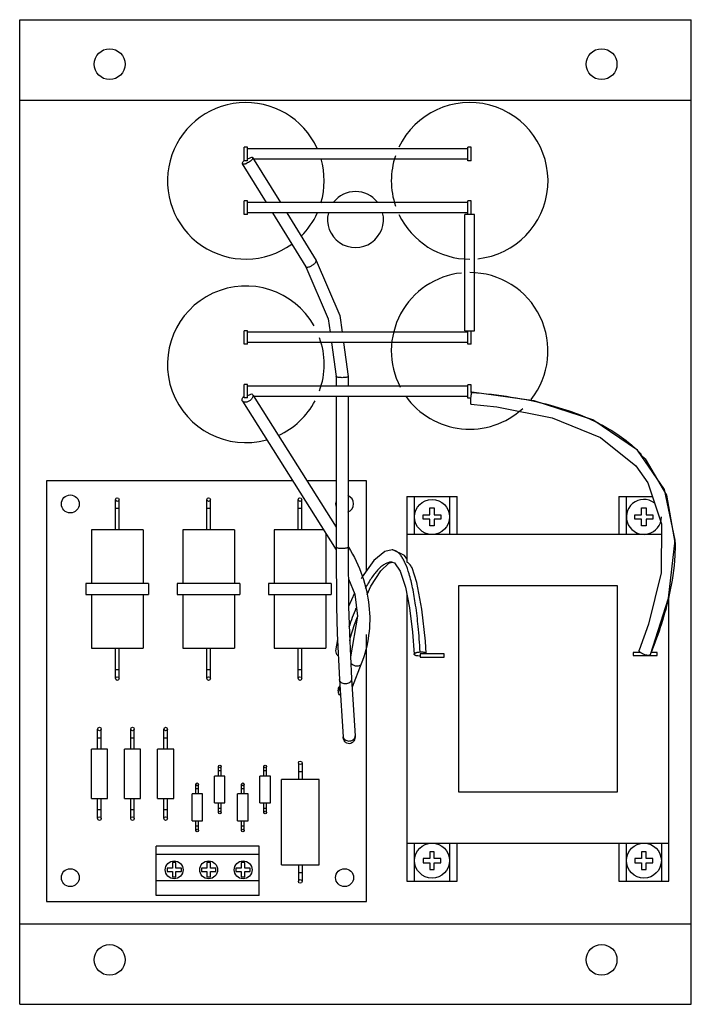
# Model space of a CAD drawing. Header units: millimetres. Extents: x 21 to 171, y 21 to 241.
import ezdxf

# ---------------------------------------------------------------- set-up
doc = ezdxf.new("R2010")
doc.units = ezdxf.units.MM
doc.header["$LTSCALE"] = 17.216475
doc.layers.get('0').update_dxf_attribs({"linetype": 'CONTINUOUS'})

msp = doc.modelspace()

# ---------------------------------------------------------------- linework, layer by layer
at = {"color": 7}
for p, q in [((20.8, 21.25), (20.8, 241.25)), ((20.8, 241.25), (170.8, 241.25)), ((170.8, 21.25), (170.8, 241.25)), ((20.8, 223.25), (170.8, 223.25)), ((70.92, 209.75), (70.92, 212.75)), ((71.67, 212.75), (70.92, 212.75)), ((71.67, 209.75), (71.67, 212.75)), ((120.92, 212.42), (71.67, 212.42)), ((120.92, 209.75), (120.92, 212.75)), ((121.67, 212.75), (120.92, 212.75)), ((121.67, 209.75), (121.67, 212.75)), ((70.52, 209.04), (75.85, 200.38)), ((71.67, 209.75), (70.92, 209.75)), ((72.82, 210.46), (79.02, 200.38)), ((120.92, 210.1), (73.04, 210.1)), ((121.67, 209.75), (120.92, 209.75)), ((70.92, 197.75), (70.92, 200.75)), ((71.67, 200.75), (70.92, 200.75)), ((71.67, 197.75), (71.67, 200.75)), ((120.92, 200.38), (71.67, 200.38)), ((120.92, 197.75), (120.92, 200.75)), ((121.67, 200.75), (120.92, 200.75)), ((121.67, 197.75), (121.67, 200.75)), ((120.92, 198.06), (71.67, 198.06)), ((77.28, 198.06), (84.68, 186.03)), ((80.45, 198.06), (86.98, 187.44)), ((71.67, 197.75), (70.92, 197.75)), ((120.2, 171.74), (120.2, 197.75)), ((122.4, 197.75), (120.2, 197.75)), ((122.4, 171.74), (122.4, 197.75)), ((70.92, 168.75), (70.92, 171.75)), ((71.67, 171.75), (70.92, 171.75)), ((71.67, 168.75), (71.67, 171.75)), ((120.2, 171.74), (122.4, 171.74)), ((120.92, 168.74), (120.92, 171.74)), ((121.67, 168.74), (121.67, 171.74)), ((120.92, 171.43), (71.67, 171.43)), ((71.67, 168.75), (70.92, 168.75)), ((120.92, 169.11), (71.67, 169.11)), ((90.43, 169.11), (91.45, 161.53)), ((93.13, 169.11), (94.15, 161.53)), ((121.67, 168.74), (120.92, 168.74)), ((91.45, 161.53), (91.45, 159.38)), ((91.46, 161.49), (91.45, 161.53)), ((94.15, 161.53), (94.15, 159.38)), ((70.92, 156.75), (70.92, 159.75)), ((71.67, 159.75), (70.92, 159.75)), ((71.67, 156.75), (71.67, 159.75)), ((120.92, 159.38), (71.67, 159.38)), ((120.92, 156.7), (120.92, 159.7)), ((121.67, 159.7), (120.92, 159.7)), ((121.67, 157.97), (121.67, 159.7)), ((71.67, 156.75), (70.92, 156.75)), ((72.64, 157.64), (72.82, 157.47)), ((72.95, 157.26), (91.45, 127.87)), ((120.92, 157.06), (73.07, 157.06)), ((91.45, 157.06), (91.45, 123.42)), ((94.15, 157.06), (94.15, 123.42)), ((121.53, 156.7), (120.92, 156.7)), ((121.78, 158.04), (121.72, 157.97)), ((70.53, 156.03), (91.45, 122.79)), ((159.53, 144), (160.5, 143.15)), ((160.5, 143.15), (165.29, 134.99)), ((26.8, 138.25), (26.8, 44.25)), ((81.72, 138.25), (26.8, 138.25)), ((91.45, 138.25), (84.91, 138.25)), ((98.25, 138.25), (94.15, 138.25)), ((98.25, 118.09), (98.25, 138.25)), ((107.3, 134.75), (118.48, 134.75)), ((107.3, 134.75), (107.3, 120.03)), ((108.99, 126.25), (108.99, 134.75)), ((116.79, 134.75), (116.79, 126.25)), ((118.48, 126.25), (118.48, 134.75)), ((154.62, 134.75), (162.09, 134.75)), ((154.62, 134.75), (154.62, 126.25)), ((156.31, 126.25), (156.31, 134.75)), ((165.29, 134.99), (167.12, 124.46)), ((42.2, 127.25), (42.2, 134.03)), ((43, 132.03), (42.2, 132.03)), ((43, 127.25), (43, 134.03)), ((62.6, 127.25), (62.6, 134.03)), ((63.4, 132.03), (62.6, 132.03)), ((63.4, 127.25), (63.4, 134.03)), ((83, 127.25), (83, 134.03)), ((83.8, 132.03), (83, 132.03)), ((83.8, 127.25), (83.8, 134.03)), ((112.39, 132.15), (113.39, 132.15)), ((112.39, 130.65), (112.39, 132.15)), ((113.39, 132.15), (113.39, 130.65)), ((159.71, 132.15), (160.71, 132.15)), ((159.71, 130.65), (159.71, 132.15)), ((160.71, 132.15), (160.71, 130.65)), ((110.89, 130.65), (112.39, 130.65)), ((110.89, 129.65), (110.89, 130.65)), ((113.39, 130.65), (114.89, 130.65)), ((114.89, 130.65), (114.89, 129.65)), ((158.21, 130.65), (159.71, 130.65)), ((158.21, 129.65), (158.21, 130.65)), ((160.71, 130.65), (162.21, 130.65)), ((162.21, 130.65), (162.21, 129.65)), ((112.39, 129.65), (110.89, 129.65)), ((112.39, 128.15), (112.39, 129.65)), ((113.39, 128.15), (112.39, 128.15)), ((114.89, 129.65), (113.39, 129.65)), ((113.39, 129.65), (113.39, 128.15)), ((159.71, 129.65), (158.21, 129.65)), ((159.71, 128.15), (159.71, 129.65)), ((160.71, 128.15), (159.71, 128.15)), ((162.21, 129.65), (160.71, 129.65)), ((160.71, 129.65), (160.71, 128.15)), ((164.11, 128.71), (164.11, 126.25)), ((36.8, 127.25), (36.8, 115.28)), ((48.4, 127.25), (36.8, 127.25)), ((48.4, 127.25), (48.4, 115.28)), ((57.2, 127.25), (57.2, 115.28)), ((68.8, 127.25), (57.2, 127.25)), ((68.8, 127.25), (68.8, 115.28)), ((77.6, 127.25), (77.6, 115.28)), ((88.65, 127.25), (77.6, 127.25)), ((89.2, 126.37), (89.2, 115.28)), ((164.13, 126.25), (107.3, 126.25)), ((91.45, 123.42), (91.46, 123.38)), ((94.13, 123.41), (94.15, 123.35)), ((94.23, 123.44), (94.26, 123.39)), ((103.97, 122.76), (103.96, 122.76)), ((104.16, 122.76), (103.96, 122.76)), ((103.98, 120.06), (103.96, 120.06)), ((35.6, 115.28), (35.6, 112.78)), ((49.6, 115.28), (35.6, 115.28)), ((49.6, 115.28), (49.6, 112.78)), ((56, 115.28), (56, 112.78)), ((70, 115.28), (56, 115.28)), ((70, 115.28), (70, 112.78)), ((76.4, 115.28), (76.4, 112.78)), ((90.4, 115.28), (76.4, 115.28)), ((90.4, 115.28), (90.4, 112.78)), ((154.3, 114.75), (118.8, 114.75)), ((118.8, 114.75), (118.8, 68.75)), ((154.3, 68.75), (154.3, 114.75)), ((35.6, 112.78), (49.6, 112.78)), ((36.8, 112.78), (36.8, 100.8)), ((48.4, 112.78), (48.4, 100.8)), ((56, 112.78), (70, 112.78)), ((57.2, 112.78), (57.2, 100.8)), ((68.8, 112.78), (68.8, 100.8)), ((76.4, 112.78), (90.4, 112.78)), ((77.6, 112.78), (77.6, 100.8)), ((89.2, 112.78), (89.2, 100.8)), ((95.55, 113.15), (94.27, 110.12)), ((107.3, 112.84), (107.3, 48.75)), ((165.8, 48.75), (165.8, 112.7)), ((91.73, 104.07), (92.2, 93.8)), ((94.43, 104.12), (94.9, 93.98)), ((98.25, 44.25), (98.25, 103.88)), ((91.79, 102.79), (91.33, 100.23)), ((36.8, 100.8), (48.4, 100.8)), ((42.2, 94.03), (42.2, 100.8)), ((43, 94.03), (43, 100.8)), ((57.2, 100.8), (68.8, 100.8)), ((62.6, 94.03), (62.6, 100.8)), ((63.4, 94.03), (63.4, 100.8)), ((77.6, 100.8), (89.2, 100.8)), ((83, 94.03), (83, 100.8)), ((83.8, 94.03), (83.8, 100.8)), ((115.58, 99.53), (110.24, 99.53)), ((110.24, 99.53), (110.24, 98.83)), ((111.59, 99.62), (111.57, 99.53)), ((115.58, 98.83), (115.58, 99.53)), ((159.46, 99.88), (157.84, 99.88)), ((157.84, 99.88), (157.84, 99.18)), ((157.84, 99.18), (163.18, 99.18)), ((161.64, 99.37), (161.65, 99.38)), ((163.18, 99.88), (161.83, 99.88)), ((163.18, 99.18), (163.18, 99.88)), ((97.07, 97.3), (95.02, 92.09)), ((110.24, 98.83), (115.58, 98.83)), ((42.2, 96.03), (43, 96.03)), ((62.6, 96.03), (63.4, 96.03)), ((83, 96.03), (83.8, 96.03)), ((92.29, 92.51), (92.12, 92.1)), ((92.22, 93.68), (92.2, 93.8)), ((92.2, 93.8), (93.04, 81.05)), ((94.9, 93.98), (95.73, 81.23)), ((38.2, 78.25), (38.2, 82.75)), ((39, 78.25), (39, 82.75)), ((45.6, 78.25), (45.6, 82.75)), ((46.4, 78.25), (46.4, 82.75)), ((53, 78.25), (53, 82.75)), ((53.8, 78.25), (53.8, 82.75)), ((39, 80.75), (38.2, 80.75)), ((46.4, 80.75), (45.6, 80.75)), ((53.8, 80.75), (53, 80.75)), ((36.8, 67.25), (36.8, 78.25)), ((40.4, 78.25), (36.8, 78.25)), ((40.4, 67.25), (40.4, 78.25)), ((47.8, 78.25), (44.2, 78.25)), ((44.2, 67.25), (44.2, 78.25)), ((47.8, 67.25), (47.8, 78.25)), ((55.2, 78.25), (51.6, 78.25)), ((51.6, 67.25), (51.6, 78.25)), ((55.2, 67.25), (55.2, 78.25)), ((83.05, 75.2), (83.05, 71.45)), ((83.85, 75.2), (83.85, 71.45)), ((65.17, 72.25), (65.17, 74.4)), ((65.77, 73.4), (65.17, 73.4)), ((65.77, 72.25), (65.77, 74.4)), ((75.32, 72.25), (75.32, 74.4)), ((75.92, 73.4), (75.32, 73.4)), ((75.92, 72.25), (75.92, 74.4)), ((83.85, 73.2), (83.05, 73.2)), ((60.17, 68.25), (60.17, 70.4)), ((60.77, 68.25), (60.77, 70.4)), ((66.65, 72.25), (64.3, 72.25)), ((64.3, 66.25), (64.3, 72.25)), ((66.65, 66.25), (66.65, 72.25)), ((70.32, 68.25), (70.32, 70.4)), ((70.92, 68.25), (70.92, 70.4)), ((76.8, 72.25), (74.45, 72.25)), ((74.45, 66.25), (74.45, 72.25)), ((76.8, 66.25), (76.8, 72.25)), ((87.65, 71.45), (79.25, 71.45)), ((79.25, 52.45), (79.25, 71.45)), ((87.65, 52.45), (87.65, 71.45)), ((61.65, 68.25), (59.3, 68.25)), ((59.3, 62.25), (59.3, 68.25)), ((60.77, 69.4), (60.17, 69.4)), ((61.65, 62.25), (61.65, 68.25)), ((71.8, 68.25), (69.45, 68.25)), ((69.45, 62.25), (69.45, 68.25)), ((70.92, 69.4), (70.32, 69.4)), ((71.8, 62.25), (71.8, 68.25)), ((118.8, 68.75), (154.3, 68.75)), ((36.8, 67.25), (40.4, 67.25)), ((38.2, 62.75), (38.2, 67.25)), ((39, 62.75), (39, 67.25)), ((44.2, 67.25), (47.8, 67.25)), ((45.6, 62.75), (45.6, 67.25)), ((46.4, 62.75), (46.4, 67.25)), ((51.6, 67.25), (55.2, 67.25)), ((53, 62.75), (53, 67.25)), ((53.8, 62.75), (53.8, 67.25)), ((64.3, 66.25), (66.65, 66.25)), ((65.17, 64.1), (65.17, 66.25)), ((65.77, 64.1), (65.77, 66.25)), ((74.45, 66.25), (76.8, 66.25)), ((75.32, 64.1), (75.32, 66.25)), ((75.92, 64.1), (75.92, 66.25)), ((38.2, 64.75), (39, 64.75)), ((45.6, 64.75), (46.4, 64.75)), ((53, 64.75), (53.8, 64.75)), ((65.17, 65.1), (65.77, 65.1)), ((75.32, 65.1), (75.92, 65.1)), ((59.3, 62.25), (61.65, 62.25)), ((60.17, 60.1), (60.17, 62.25)), ((60.77, 60.1), (60.77, 62.25)), ((69.45, 62.25), (71.8, 62.25)), ((70.32, 60.1), (70.32, 62.25)), ((70.92, 60.1), (70.92, 62.25)), ((60.17, 61.1), (60.77, 61.1)), ((70.32, 61.1), (70.92, 61.1)), ((107.3, 57.25), (165.8, 57.25)), ((108.99, 48.75), (108.99, 57.25)), ((116.79, 57.25), (116.79, 48.75)), ((118.48, 48.75), (118.48, 57.25)), ((154.62, 57.25), (154.62, 48.75)), ((156.31, 48.75), (156.31, 57.25)), ((164.11, 57.25), (164.11, 48.75)), ((74.3, 56.55), (51.3, 56.55)), ((51.3, 45.55), (51.3, 56.55)), ((74.3, 45.55), (74.3, 56.55)), ((113.39, 55.35), (112.39, 55.35)), ((112.39, 55.35), (112.39, 53.85)), ((113.39, 53.85), (113.39, 55.35)), ((160.71, 55.35), (159.71, 55.35)), ((159.71, 55.35), (159.71, 53.85)), ((160.71, 53.85), (160.71, 55.35)), ((74.3, 54.75), (51.3, 54.75)), ((55.7, 52.9), (54.9, 52.9)), ((54.9, 52.9), (54.9, 51.7)), ((55.7, 51.7), (55.7, 52.9)), ((63.4, 52.9), (62.6, 52.9)), ((62.6, 52.9), (62.6, 51.7)), ((63.4, 51.7), (63.4, 52.9)), ((71.1, 52.9), (70.3, 52.9)), ((70.3, 52.9), (70.3, 51.7)), ((71.1, 51.7), (71.1, 52.9)), ((112.39, 53.85), (110.89, 53.85)), ((110.89, 53.85), (110.89, 52.85)), ((110.89, 52.85), (112.39, 52.85)), ((112.39, 52.85), (112.39, 51.35)), ((114.89, 53.85), (113.39, 53.85)), ((113.39, 52.85), (114.89, 52.85)), ((113.39, 51.35), (113.39, 52.85)), ((114.89, 52.85), (114.89, 53.85)), ((159.71, 53.85), (158.21, 53.85)), ((158.21, 53.85), (158.21, 52.85)), ((158.21, 52.85), (159.71, 52.85)), ((159.71, 52.85), (159.71, 51.35)), ((162.21, 53.85), (160.71, 53.85)), ((160.71, 52.85), (162.21, 52.85)), ((160.71, 51.35), (160.71, 52.85)), ((162.21, 52.85), (162.21, 53.85)), ((54.9, 51.7), (53.7, 51.7)), ((53.7, 51.7), (53.7, 50.9)), ((53.7, 50.9), (54.9, 50.9)), ((54.9, 50.9), (54.9, 49.7)), ((56.9, 51.7), (55.7, 51.7)), ((55.7, 50.9), (56.9, 50.9)), ((55.7, 49.7), (55.7, 50.9)), ((56.9, 50.9), (56.9, 51.7)), ((62.6, 51.7), (61.4, 51.7)), ((61.4, 51.7), (61.4, 50.9)), ((61.4, 50.9), (62.6, 50.9)), ((62.6, 50.9), (62.6, 49.7)), ((64.6, 51.7), (63.4, 51.7)), ((63.4, 50.9), (64.6, 50.9)), ((63.4, 49.7), (63.4, 50.9)), ((64.6, 50.9), (64.6, 51.7)), ((70.3, 51.7), (69.1, 51.7)), ((69.1, 51.7), (69.1, 50.9)), ((69.1, 50.9), (70.3, 50.9)), ((70.3, 50.9), (70.3, 49.7)), ((72.3, 51.7), (71.1, 51.7)), ((71.1, 50.9), (72.3, 50.9)), ((71.1, 49.7), (71.1, 50.9)), ((72.3, 50.9), (72.3, 51.7)), ((79.25, 52.45), (87.65, 52.45)), ((83.05, 52.45), (83.05, 48.7)), ((83.05, 50.7), (83.85, 50.7)), ((83.85, 52.45), (83.85, 48.7)), ((112.39, 51.35), (113.39, 51.35)), ((159.71, 51.35), (160.71, 51.35)), ((74.3, 48.85), (51.3, 48.85)), ((54.9, 49.7), (55.7, 49.7)), ((62.6, 49.7), (63.4, 49.7)), ((70.3, 49.7), (71.1, 49.7)), ((107.3, 48.75), (118.48, 48.75)), ((154.62, 48.75), (165.8, 48.75)), ((26.8, 44.25), (98.25, 44.25)), ((74.3, 45.55), (51.3, 45.55)), ((20.8, 39.25), (170.8, 39.25)), ((20.8, 21.25), (170.8, 21.25))]:
    msp.add_line(p, q, dxfattribs=at)
for points in [[(86.98, 187.44), (92.32, 175.13), (92.82, 171.43)], [(84.68, 186.03), (89.73, 174.38), (90.12, 171.43)], [(161.65, 99.38), (165.72, 112.03), (167.17, 124.92), (164.83, 136.25), (158.78, 145.09), (148.79, 151.83), (135.7, 156.08), (121.78, 158.04)], [(121.57, 155.35), (127.34, 154.76), (139.76, 152.29), (150.53, 147.9), (158.39, 141.57), (161.08, 137.77), (164.15, 128.59), (164.04, 117.69), (161.26, 106.17), (159.14, 100.38)], [(94.15, 123.42), (94.27, 110.13), (94.43, 104.12)], [(91.46, 122.57), (91.57, 110.11), (91.73, 104.07)], [(103.97, 122.76), (102.36, 122.4), (99.88, 120.45), (97.32, 116.74), (97.09, 116.3)], [(107.3, 120.81), (106.71, 121.52), (104.16, 122.76)], [(98.38, 112.81), (99.25, 114.66), (101.45, 118.12), (103.24, 119.83), (103.97, 120.06)], [(103.96, 120.06), (104.51, 119.86), (105.81, 118.02), (106.99, 114.45), (107.87, 109.84), (108.52, 104.42), (108.89, 99.45)], [(111.59, 99.62), (111.4, 102.39), (110.65, 109.54), (109.51, 115.49), (108.42, 118.79)], [(94.22, 116.32), (95.65, 112.9), (96.26, 107.94), (94.67, 98.92)], [(94.5, 102.49), (94.63, 103.03), (95.59, 106.08), (96.24, 107.8)]]:
    msp.add_lwpolyline(points, dxfattribs=at)
for centre, radius in [((40.89, 231.31), 3.44), ((150.76, 231.31), 3.44), ((32.1, 133.05), 2), ((42.6, 134.03), 0.4), ((63, 134.03), 0.4), ((83.4, 134.03), 0.4), ((112.89, 130.15), 3.9), ((42.6, 94.03), 0.4), ((63, 94.03), 0.4), ((83.4, 94.03), 0.4), ((38.6, 82.75), 0.4), ((46, 82.75), 0.4), ((53.4, 82.75), 0.4), ((83.45, 75.2), 0.4), ((65.47, 74.4), 0.3), ((75.62, 74.4), 0.3), ((60.47, 70.4), 0.3), ((70.62, 70.4), 0.3), ((65.47, 64.1), 0.3), ((75.62, 64.1), 0.3), ((38.6, 62.75), 0.4), ((46, 62.75), 0.4), ((53.4, 62.75), 0.4), ((60.47, 60.1), 0.3), ((70.62, 60.1), 0.3), ((112.89, 53.35), 3.9), ((160.21, 53.35), 3.9), ((55.3, 51.3), 2), ((63, 51.3), 2), ((70.7, 51.3), 2), ((32.1, 49.55), 2), ((93.36, 49.55), 2), ((83.45, 48.7), 0.4), ((40.89, 31.18), 3.44), ((150.76, 31.18), 3.44)]:
    msp.add_circle(centre, radius, dxfattribs=at)
for centre, radius, start, end in [((71.3, 205.25), 17.5, 24.4421, 305.9333), ((121.3, 205.25), 17.5, 276.0701, 154.6021), ((71.3, 205.25), 17.5, 343.6069, 16.2666), ((121.3, 205.25), 17.5, 161.3151, 198.7707), ((95.8, 196.6), 6.25, 38.6239, 141.359), ((71.3, 205.25), 17.5, 315.0302, 335.7002), ((95.8, 196.6), 6.25, 165.9901, 14.0438), ((121.3, 205.25), 17.5, 205.4943, 270), ((121.3, 167.25), 17.5, 96.0832, 207.4716), ((121.3, 167.25), 17.5, 321.727, 90), ((71.3, 164.25), 17.5, 29.4162, 285.4746), ((71.3, 164.25), 17.5, 340.2341, 19.7488), ((121.3, 167.25), 17.5, 215.3496, 312.6318), ((131.82, 155.91), 10.33, 172.3667, 175.565), ((71.3, 164.25), 17.5, 294.5135, 332.2718), ((93.36, 133.05), 2, 292.1339, 67.8411), ((93.36, 133.05), 2, 158.9964, 201.3019), ((160.21, 130.15), 3.9, 53.3667, 360), ((156.35, 84.79), 65.4, 157.5646, 161.498), ((57.95, 141.04), 111.76, 338.1064, 338.383), ((93.87, 81.11), 0.837, 183.784, 192.1913)]:
    msp.add_arc(centre, radius, start, end, dxfattribs=at)
for centre, major_axis, ratio, start_param, end_param in [((73.2, 211.26), (2.04, 1.1), 0.173286, 3.778822, 4.362183), ((72.18, 158.22), (2.42, 0.95), 0.272688, -1.885821, -1.488627)]:
    msp.add_ellipse(centre, major_axis=major_axis, ratio=ratio, start_param=start_param, end_param=end_param, dxfattribs=at)
for points, knots in [([(70.91, 209.75), (70.84, 209.69), (70.71, 209.56), (70.54, 209.34), (70.47, 209.13), (70.52, 209.04)], [0, 0, 0, 0, 0.356159, 0.644774, 1, 1, 1, 1]), ([(72.82, 210.46), (72.84, 210.43), (72.86, 210.36), (72.83, 210.24), (72.76, 210.11), (72.65, 209.96), (72.51, 209.81), (72.27, 209.59), (71.92, 209.35), (71.55, 209.15), (71.25, 209.03), (71.04, 208.97), (70.86, 208.94), (70.71, 208.94), (70.6, 208.97), (70.54, 209.02), (70.52, 209.04)], [0, 0, 0, 0, 0.031027, 0.069455, 0.118614, 0.178933, 0.249439, 0.328148, 0.499977, 0.671807, 0.750524, 0.82104, 0.88137, 0.930539, 0.968972, 1, 1, 1, 1]), ([(72.68, 210.55), (72.7, 210.54), (72.75, 210.53), (72.8, 210.49), (72.82, 210.46)], [0, 0, 0, 0, 0.287529, 1, 1, 1, 1]), ([(85.34, 186), (85.45, 186.03), (85.66, 186.12), (85.98, 186.28), (86.29, 186.47), (86.56, 186.69), (86.75, 186.88), (86.87, 187.02), (86.97, 187.18), (87.04, 187.35), (86.98, 187.44)], [0, 0, 0, 0, 0.143931, 0.301581, 0.462568, 0.616178, 0.752436, 0.811538, 0.863617, 1, 1, 1, 1]), ([(84.68, 186.03), (84.69, 186.01), (84.72, 185.98), (84.74, 185.97), (84.75, 185.96)], [0, 0, 0, 0, 0.734501, 1, 1, 1, 1]), ([(84.75, 185.96), (84.82, 185.93), (85.03, 185.92), (85.23, 185.96), (85.34, 186)], [0, 0, 0, 0, 0.40251, 1, 1, 1, 1]), ([(91.53, 161.44), (91.52, 161.44), (91.5, 161.45), (91.48, 161.47), (91.46, 161.49)], [0, 0, 0, 0, 0.295033, 1, 1, 1, 1]), ([(94.15, 161.53), (94.15, 161.49), (94.07, 161.43), (93.96, 161.39), (93.82, 161.35), (93.66, 161.32), (93.39, 161.29), (93.02, 161.26), (92.57, 161.26), (92.15, 161.29), (91.84, 161.34), (91.64, 161.39), (91.56, 161.42), (91.53, 161.44)], [0, 0, 0, 0, 0.044992, 0.084953, 0.136909, 0.19976, 0.271883, 0.435622, 0.609432, 0.773168, 0.9081, 0.960082, 1, 1, 1, 1]), ([(70.53, 156.03), (70.5, 156.09), (70.45, 156.23), (70.46, 156.46), (70.55, 156.7), (70.64, 156.85), (70.7, 156.93)], [0, 0, 0, 0, 0.2084, 0.438288, 0.701524, 1, 1, 1, 1]), ([(70.7, 156.93), (70.72, 156.95), (70.79, 157.04), (70.86, 157.12), (70.92, 157.18)], [0, 0, 0, 0, 0.243515, 1, 1, 1, 1]), ([(72.82, 157.47), (72.85, 157.41), (72.9, 157.28), (72.89, 157.06), (72.82, 156.83), (72.62, 156.5), (72.25, 156.14), (71.88, 155.94), (71.67, 155.87)], [0, 0, 0, 0, 0.089059, 0.186561, 0.297638, 0.423138, 0.705811, 1, 1, 1, 1]), ([(121.51, 156.71), (121.5, 156.55), (121.48, 156.25), (121.48, 155.88), (121.49, 155.63), (121.51, 155.49), (121.52, 155.4), (121.55, 155.36), (121.57, 155.35)], [0, 0, 0, 0, 0.351647, 0.66142, 0.795328, 0.900361, 0.96811, 1, 1, 1, 1]), ([(121.67, 157.83), (121.66, 157.79), (121.62, 157.61), (121.59, 157.43), (121.58, 157.29)], [0, 0, 0, 0, 0.201915, 1, 1, 1, 1]), ([(121.72, 157.97), (121.72, 157.96), (121.7, 157.91), (121.68, 157.87), (121.67, 157.83)], [0, 0, 0, 0, 0.200627, 1, 1, 1, 1]), ([(121.72, 157.97), (124.69, 157.74), (130.62, 157.07), (136.49, 155.89), (139.37, 155.11)], [0, 0, 0, 0, 0.499324, 1, 1, 1, 1]), ([(71.67, 155.87), (71.56, 155.82), (71.33, 155.77), (70.99, 155.76), (70.71, 155.84), (70.58, 155.96), (70.53, 156.03)], [0, 0, 0, 0, 0.304303, 0.572701, 0.800565, 1, 1, 1, 1]), ([(139.37, 155.11), (140.02, 154.94), (142.62, 154.2), (145.17, 153.3), (147.04, 152.52)], [0, 0, 0, 0, 0.249911, 1, 1, 1, 1]), ([(150.96, 150.65), (151.47, 150.37), (153.5, 149.23), (155.43, 147.89), (156.77, 146.79)], [0, 0, 0, 0, 0.250562, 1, 1, 1, 1]), ([(156.77, 146.79), (157.03, 146.58), (158.03, 145.73), (158.98, 144.82), (159.65, 144.1)], [0, 0, 0, 0, 0.250579, 1, 1, 1, 1]), ([(91.46, 123.38), (91.48, 123.36), (91.53, 123.33), (91.67, 123.27), (91.79, 123.24), (91.89, 123.22)], [0, 0, 0, 0, 0.150955, 0.368429, 1, 1, 1, 1]), ([(91.89, 123.22), (91.95, 123.21), (92.22, 123.17), (92.5, 123.16), (92.71, 123.16)], [0, 0, 0, 0, 0.220648, 1, 1, 1, 1]), ([(92.71, 123.16), (92.9, 123.15), (93.16, 123.16), (93.5, 123.19), (93.71, 123.22), (93.89, 123.26), (94.03, 123.31), (94.11, 123.35), (94.15, 123.4), (94.15, 123.42)], [0, 0, 0, 0, 0.362133, 0.528496, 0.676106, 0.799575, 0.894643, 0.95976, 1, 1, 1, 1]), ([(94.26, 123.39), (95.48, 121.36), (97.51, 117.14), (99.07, 110.42), (99.01, 103.67), (97.88, 99.35), (97.07, 97.3)], [0, 0, 0, 0, 0.261754, 0.512276, 0.756399, 1, 1, 1, 1]), ([(167.16, 124.46), (167.18, 123.47), (167.11, 119.53), (166.52, 115.62), (165.88, 112.74)], [0, 0, 0, 0, 0.251065, 1, 1, 1, 1]), ([(110.24, 99.99), (110.13, 101.89), (109.86, 105.39), (109.31, 110.18), (108.65, 114.1), (107.89, 117.22), (107.15, 119.34), (106.5, 120.66), (106.03, 121.42), (105.55, 122.01), (105.04, 122.44), (104.52, 122.7), (104.15, 122.76), (103.97, 122.76)], [0, 0, 0, 0, 0.233118, 0.428437, 0.589152, 0.718637, 0.820426, 0.862102, 0.898182, 0.929077, 0.955481, 0.978571, 1, 1, 1, 1]), ([(103.96, 120.06), (103.71, 120.06), (103.18, 119.99), (102.41, 119.67), (101.64, 119.16), (100.88, 118.45), (100.12, 117.58), (99.09, 116.16), (98.4, 114.98), (97.95, 114.15)], [0, 0, 0, 0, 0.086383, 0.179632, 0.283966, 0.401624, 0.533264, 0.678074, 1, 1, 1, 1]), ([(108.42, 118.79), (108.36, 118.92), (108.1, 119.42), (107.68, 119.86), (107.3, 120.03)], [0, 0, 0, 0, 0.252388, 1, 1, 1, 1]), ([(165.88, 112.74), (165.4, 110.55), (164.2, 106.2), (162.67, 101.96), (161.84, 99.87)], [0, 0, 0, 0, 0.500235, 1, 1, 1, 1]), ([(91.33, 100.23), (91.34, 100.02), (91.44, 99.58), (91.73, 99.23), (91.91, 99.11)], [0, 0, 0, 0, 0.500117, 1, 1, 1, 1]), ([(108.89, 99.45), (108.89, 99.48), (108.91, 99.54), (108.98, 99.63), (109.1, 99.72), (109.27, 99.8), (109.48, 99.87), (109.81, 99.95), (110.07, 99.98), (110.24, 99.99)], [0, 0, 0, 0, 0.053764, 0.123701, 0.219073, 0.34223, 0.489985, 0.656088, 1, 1, 1, 1]), ([(110.2, 99.08), (110.03, 99.07), (109.79, 99.07), (109.47, 99.11), (109.27, 99.16), (109.11, 99.22), (108.99, 99.29), (108.92, 99.37), (108.89, 99.43), (108.89, 99.45)], [0, 0, 0, 0, 0.348231, 0.513044, 0.658692, 0.780156, 0.87482, 0.945132, 1, 1, 1, 1]), ([(110.24, 99.99), (110.41, 100), (110.66, 100), (110.98, 99.96), (111.19, 99.91), (111.36, 99.85), (111.49, 99.78), (111.56, 99.7), (111.59, 99.64), (111.59, 99.62)], [0, 0, 0, 0, 0.344155, 0.509205, 0.655982, 0.778636, 0.874406, 0.945175, 1, 1, 1, 1]), ([(160.15, 99.46), (160, 99.52), (159.72, 99.66), (159.42, 99.87), (159.25, 100.05), (159.16, 100.17), (159.12, 100.28), (159.13, 100.35), (159.14, 100.38)], [0, 0, 0, 0, 0.343458, 0.638917, 0.758476, 0.856857, 0.935341, 1, 1, 1, 1]), ([(161.65, 99.37), (161.62, 99.3), (161.49, 99.23), (161.31, 99.21), (161.11, 99.2), (160.89, 99.23), (160.56, 99.3), (160.31, 99.39), (160.15, 99.46)], [0, 0, 0, 0, 0.138693, 0.238477, 0.36021, 0.502031, 0.659606, 1, 1, 1, 1]), ([(95.82, 96.83), (95.71, 96.85), (95.3, 96.96), (94.92, 97.22), (94.73, 97.47)], [0, 0, 0, 0, 0.258604, 1, 1, 1, 1]), ([(97.07, 97.3), (97.03, 97.2), (96.9, 97.02), (96.6, 96.85), (96.22, 96.78), (95.96, 96.8), (95.82, 96.83)], [0, 0, 0, 0, 0.212567, 0.446035, 0.709972, 1, 1, 1, 1]), ([(93.49, 92.83), (93.34, 92.84), (93.04, 92.88), (92.65, 93.05), (92.36, 93.33), (92.25, 93.56), (92.22, 93.68)], [0, 0, 0, 0, 0.274878, 0.535468, 0.776195, 1, 1, 1, 1]), ([(94.9, 93.98), (94.91, 93.83), (94.84, 93.51), (94.51, 93.13), (94.04, 92.89), (93.67, 92.83), (93.49, 92.83)], [0, 0, 0, 0, 0.220418, 0.460007, 0.723343, 1, 1, 1, 1]), ([(92.42, 90.24), (92.29, 90.35), (92.08, 90.62), (91.94, 91.11), (91.96, 91.62), (92.06, 91.94), (92.12, 92.1)], [0, 0, 0, 0, 0.249438, 0.499217, 0.749426, 1, 1, 1, 1]), ([(92.12, 92.1), (92.1, 92.04), (92.07, 91.89), (92.1, 91.57), (92.24, 91.34), (92.35, 91.21)], [0, 0, 0, 0, 0.214499, 0.451746, 1, 1, 1, 1]), ([(95.73, 81.23), (95.75, 81.03), (95.71, 80.63), (95.47, 80.08), (95.04, 79.65), (94.46, 79.43), (93.85, 79.52), (93.38, 79.92), (93.12, 80.46), (93.05, 80.86), (93.04, 81.05)], [0, 0, 0, 0, 0.125307, 0.250516, 0.375557, 0.500303, 0.624729, 0.749332, 0.874506, 1, 1, 1, 1]), ([(93.06, 80.93), (93.09, 80.8), (93.23, 80.52), (93.6, 80.23), (94.06, 80.08), (94.53, 80.07), (95, 80.19), (95.41, 80.44), (95.69, 80.8), (95.74, 81.1), (95.73, 81.23)], [0, 0, 0, 0, 0.114592, 0.243522, 0.377454, 0.502527, 0.63136, 0.765272, 0.89014, 1, 1, 1, 1])]:
    msp.add_open_spline(points, degree=3, knots=knots, dxfattribs=at)
for points in [[(147.04, 152.52), (148.37, 151.95), (149.69, 151.33), (150.96, 150.65)], [(91.45, 123.42), (91.45, 123.13), (91.45, 122.84), (91.45, 122.55)]]:
    msp.add_open_spline(points, degree=3, dxfattribs=at)

doc.saveas('drawing.dxf')
